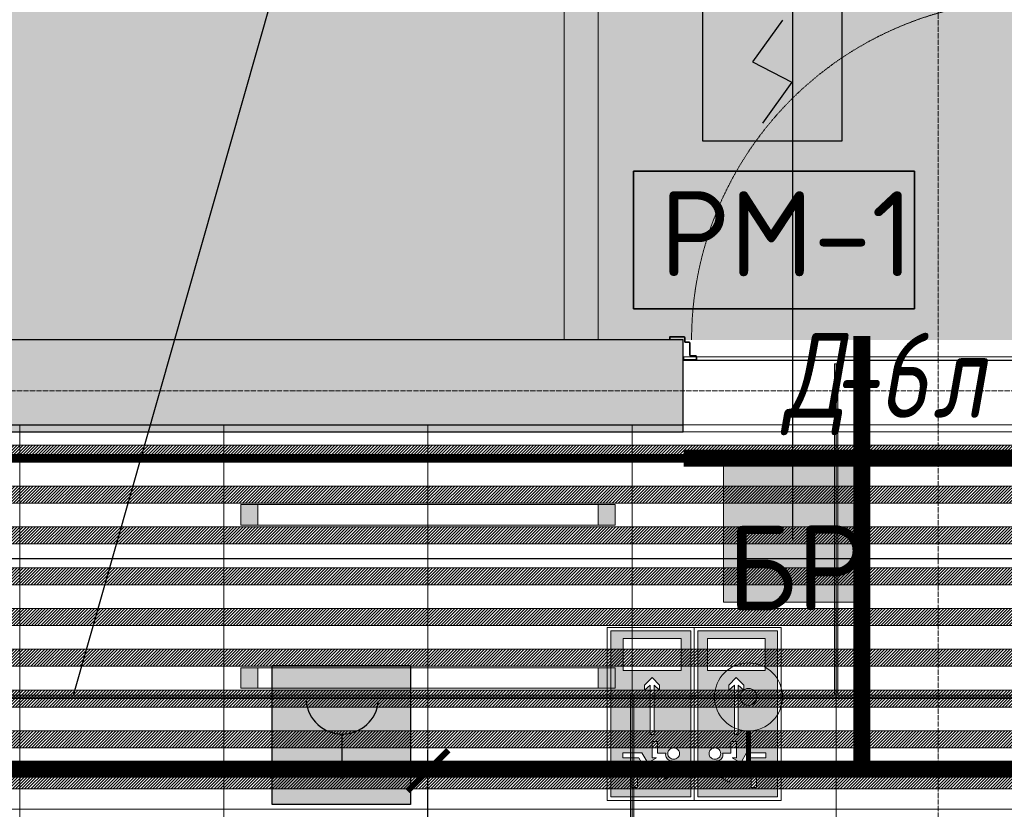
# Model space of a CAD drawing. Header units: millimetres. Extents: x -542966 to 178656, y -69521 to 267189.
# Tile 225 of 256: x -180203 to -177309, y 245006 to 247328. Entities that reach past the tile are written whole.
import ezdxf
from ezdxf import colors
from ezdxf.entities.mleader import LeaderData, LeaderLine
from ezdxf.math import Vec2, Vec3

# ---------------------------------------------------------------- set-up
doc = ezdxf.new("R2010")
doc.units = ezdxf.units.MM
for name, pattern in [('( Hidden )', [0.375, 0.25, -0.125]), ('-D1-02х01', [3, 2, -1]), ('-D1d1-15x02', [19, 15, -2, 0, -2]), ('DASHDOT', [25.4, 12.7, -6.35, 0, -6.35]), ('DOT', [6.35, 0, -6.35])]:
    doc.linetypes.add(name, pattern=pattern)
doc.layers.get('Defpoints').update_dxf_attribs({"color": 31})
for name, color, linetype, lineweight in [('_0', 7, 'Continuous', 13), ('A-DOOR', 7, 'Continuous', 5), ('A-DOOR-IDEN', 7, 'Continuous', 9), ('A-FLOR', 7, 'Continuous', 5), ('A-WALL', 7, 'Continuous', 5), ('A-WALL-FNSH', 8, 'Continuous', 5), ('dim_light', 12, 'Continuous', 9), ('dim_razv', 93, 'DASHDOT', 9), ('EOM', 1, 'Continuous', 5), ('I-WALL', 7, 'Continuous', 5), ('light_pot', 52, 'Continuous', 15), ('pot', 183, 'Continuous', 15), ('pot sh', 183, 'Continuous', 15), ('S-GRID', 7, 'Continuous', 5)]:
    doc.layers.add(name, color=color, linetype=linetype, lineweight=lineweight)
for name, color, linetype, true_color in [('PDF12_0', 30, 'Continuous', 0xff7f00), ('PDF12_Text', 7, 'Continuous', 0x989898), ('PDF12_Оборудование', 7, 'Continuous', 0xffffff), ('PDF7_Geometry', 7, 'Continuous', 0xaaaaaa)]:
    doc.layers.add(name, color=color, linetype=linetype, true_color=true_color)
for name, color, linetype in [('PDF12_ПС', 1, 'Continuous'), ('PDF12_ПС дымовой', 1, 'Continuous'), ('PDF12_ПС ручной', 1, 'Continuous'), ('PDF_Text', 7, 'Continuous')]:
    doc.layers.add(name, color=color, linetype=linetype)
doc.layers.add('pol', color=7, linetype='Continuous', lineweight=15, true_color=0x738991)
doc.layers.add('Сводный план', color=1, linetype='Continuous', lineweight=0, true_color=0xff0000)
doc.styles.add('fl_iso paper', font='isocpeur.ttf', dxfattribs={"width": 0.8, "oblique": 10})
doc.styles.add('In tre', font='isocpeur.ttf', dxfattribs={"width": 0.8, "oblique": 10})
doc.styles.add('PDF ISOCPEUR', font='isocpeur.ttf')
doc.dimstyles.new('In tre 1_75', dxfattribs={"dimtxt": 220, "dimasz": 120, "dimexe": 60, "dimexo": 10, "dimgap": 50, "dimtad": 1, "dimdec": 0, "dimrnd": 5, "dimzin": 0, "dimdsep": 46, "dimtxsty": 'fl_iso paper', "dimblk": 'ARCHTICK', "dimcen": 0, "dimdle": 60, "dimadec": 0, "dimazin": 0, "dimtfac": 1, "dimtdec": 0, "dimtofl": 0, "dimtmove": 1, "dimatfit": 1, "dimfxl": 1, "dimtfill": 1, "dimtolj": 1, "dimtzin": 0, "dimarcsym": 1})
pattern_1 = [(225, (-233499.5126, 226357.061), (4.49012806, -4.49012806), [])]
pattern_2 = [(225, (-233499.5126, 226717.061), (4.49012806, -4.49012806), [])]

# ---------------------------------------------------------------- blocks, each defined once
blk = doc.blocks.new('*U3569')
at = {"layer": 'light_pot', "linetype": 'ByBlock', "lineweight": 0}
h = blk.add_hatch(color=252, dxfattribs=at)
h.dxf.hatch_style = 1
h.paths.add_polyline_path([(-500, 30), (-550, 30), (-550, -30), (-500, -30)])
h = blk.add_hatch(color=252, dxfattribs=at)
h.dxf.hatch_style = 1
h.paths.add_polyline_path([(500, 30), (550, 30), (550, -30), (500, -30)])
for points in [[(-500, 30), (-550, 30), (-550, -30), (-500, -30)], [(500, -30), (-500, -30), (-500, 30), (500, 30)], [(500, 30), (550, 30), (550, -30), (500, -30)]]:
    blk.add_lwpolyline(points, close=True, dxfattribs=at)
blk = doc.blocks.new('*U3564')
at = {"layer": 'light_pot', "color": 0, "linetype": 'ByBlock', "lineweight": -2, "transparency": 16777216}
for p in [(5200, 960), (5200, 480)]:
    blk.add_blockref('*U3569', p, dxfattribs=at)
blk = doc.blocks.new('_ArchTick')
at = {"color": 0, "linetype": 'ByBlock', "lineweight": 9, "const_width": 0.15}
blk.add_lwpolyline([(-0.5, -0.5), (0.5, 0.5)], dxfattribs=at)
blk = doc.blocks.new('*D11175')
at = {"layer": 'Defpoints', "color": 0, "transparency": 16777216}
for p in [(-179002.9, 245119.5), (-184202.9, 244881.9), (-179002.9, 244881.9)]:
    blk.add_point(p, dxfattribs=at)
at = {"layer": 'dim_light', "color": 0, "lineweight": -2, "transparency": 16777216}
for p, q in [((-184202.9, 244891.9), (-184202.9, 245179.5)), ((-179002.9, 244891.9), (-179002.9, 245179.5)), ((-184262.9, 245119.5), (-178942.9, 245119.5))]:
    blk.add_line(p, q, dxfattribs=at)
at = {"layer": 'dim_light', "color": 0, "lineweight": -2, "transparency": 16777216, "xscale": 120, "yscale": 120, "zscale": 120, "rotation": 180}
blk.add_blockref('_ArchTick', (-184202.9, 245119.5), dxfattribs=at)
at = {"layer": 'dim_light', "color": 0, "lineweight": -2, "transparency": 16777216, "xscale": 120, "yscale": 120, "zscale": 120}
blk.add_blockref('_ArchTick', (-179002.9, 245119.5), dxfattribs=at)
at = {"layer": 'dim_light', "color": 0, "transparency": 16777216, "insert": (-181602.9, 245279.5), "char_height": 220, "attachment_point": 5, "style": 'fl_iso paper', "bg_fill": 3, "box_fill_scale": 1.1, "bg_fill_color": 256, "bg_fill_true_color": 13158600, "bg_fill_transparency": 0}
blk.add_mtext('\\A1;5200', dxfattribs=at)
blk = doc.blocks.new('*D11176')
at = {"layer": 'Defpoints', "color": 0, "transparency": 16777216}
for p in [(-173802.9, 245119.5), (-179002.9, 244881.9), (-173802.9, 244881.9)]:
    blk.add_point(p, dxfattribs=at)
at = {"layer": 'dim_light', "color": 0, "lineweight": -2, "transparency": 16777216}
for p, q in [((-179002.9, 244891.9), (-179002.9, 245179.5)), ((-173802.9, 244891.9), (-173802.9, 245179.5)), ((-179062.9, 245119.5), (-173742.9, 245119.5))]:
    blk.add_line(p, q, dxfattribs=at)
at = {"layer": 'dim_light', "color": 0, "lineweight": -2, "transparency": 16777216, "xscale": 120, "yscale": 120, "zscale": 120, "rotation": 180}
blk.add_blockref('_ArchTick', (-179002.9, 245119.5), dxfattribs=at)
at = {"layer": 'dim_light', "color": 0, "lineweight": -2, "transparency": 16777216, "xscale": 120, "yscale": 120, "zscale": 120}
blk.add_blockref('_ArchTick', (-173802.9, 245119.5), dxfattribs=at)
at = {"layer": 'dim_light', "color": 0, "transparency": 16777216, "insert": (-175476.8, 245279.5), "char_height": 220, "attachment_point": 5, "style": 'fl_iso paper', "bg_fill": 3, "box_fill_scale": 1.1, "bg_fill_color": 256, "bg_fill_true_color": 13158600, "bg_fill_transparency": 0}
blk.add_mtext('\\A1;5200', dxfattribs=at)
blk = doc.blocks.new('*U3363')
at = {"lineweight": 5, "true_color": 0x1f7a00}
h = blk.add_hatch(color=86, dxfattribs=at)
h.paths.add_polyline_path([(208609, -393976.3), (208143.3, -393976.3), (208143.3, -394200), (208609, -394200)])
h.paths.add_polyline_path([(208298.8, -394069.2), (208298.8, -394084.6), (208253.3, -394084.6), (208253.3, -394072.2), (208239.2, -394096.9), (208267.3, -394113.1), (208267.3, -394166.8), (208253.3, -394166.8), (208253.3, -394122.1), (208225.1, -394105.9), (208225.1, -394141.2), (208169.8, -394141.2), (208169.8, -394125.5), (208209.4, -394125.5), (208209.4, -394088.4), (208235.8, -394043.2), (208213.6, -394043.2), (208197.4, -394071.4), (208184.7, -394064.1), (208206, -394027.9), (208244.3, -394027.9), (208244.3, -394028.7), (208244.3, -394029.6), (208244.7, -394033), (208245.6, -394036), (208247.3, -394039), (208249.4, -394041.5), (208252, -394043.7), (208255, -394045.4), (208257.9, -394046.2), (208261.4, -394046.6), (208263.9, -394046.2), (208266, -394045.8), (208266, -394069.2)], flags=16)
h.paths.add_polyline_path([(208280.5, -394027.5), (208279.7, -394030.4), (208278, -394033.4), (208276.3, -394036), (208273.7, -394037.7), (208271.2, -394039.4), (208268.2, -394040.2), (208264.8, -394040.7), (208261.8, -394040.2), (208258.8, -394039.4), (208256.2, -394037.7), (208253.7, -394036), (208252, -394033.4), (208250.3, -394030.4), (208249.4, -394027.5), (208249, -394024.1), (208249.4, -394021.1), (208250.3, -394017.7), (208252, -394015.1), (208253.7, -394012.6), (208256.2, -394010.4), (208258.8, -394009.1), (208261.8, -394008.3), (208264.8, -394007.9), (208268.2, -394008.3), (208271.2, -394009.1), (208273.7, -394010.4), (208276.3, -394012.6), (208278, -394015.1), (208279.7, -394017.7), (208280.5, -394021.1), (208281, -394024.1)], flags=16)
h.paths.add_polyline_path([(208456.8, -394079.2), (208442.3, -394063.5), (208456.4, -394063.5), (208477.7, -394084.3), (208456.4, -394105.6), (208442.3, -394105.6), (208456.8, -394089.9), (208317.9, -394089.9), (208317.9, -394079.2)], flags=16)
h.paths.add_polyline_path([(208497.4, -394003.6), (208586.9, -394003.6), (208586.9, -394165.1), (208497.4, -394165.1)], flags=16)
at = {"color": 7, "lineweight": 5}
for points in [[(208133.5, -393966.5), (208618.4, -393966.5), (208618.4, -394210.2), (208133.5, -394210.2)], [(208169.8, -394125.5), (208209.4, -394125.5), (208209.4, -394088.4), (208235.8, -394043.2), (208213.6, -394043.2), (208197.4, -394071.4), (208184.7, -394064.1), (208206, -394027.9), (208244.3, -394027.9), (208244.3, -394027.9), (208244.3, -394028.7), (208244.3, -394029.6), (208244.7, -394033), (208245.6, -394036), (208247.3, -394039), (208249.4, -394041.5), (208252, -394043.7), (208255, -394045.4), (208257.9, -394046.2), (208261.4, -394046.6), (208263.9, -394046.2), (208266, -394045.8), (208266, -394069.2), (208298.8, -394069.2), (208298.8, -394084.6), (208253.3, -394084.6), (208253.3, -394072.2), (208239.2, -394096.9), (208267.3, -394113.1), (208267.3, -394166.8), (208253.3, -394166.8), (208253.3, -394122.1), (208225.1, -394105.9), (208225.1, -394141.2), (208169.8, -394141.2), (208169.8, -394125.5)], [(208264.8, -394007.9), (208268.2, -394008.3), (208271.2, -394009.1), (208273.7, -394010.4), (208276.3, -394012.6), (208278, -394015.1), (208279.7, -394017.7), (208280.5, -394021.1), (208281, -394024.1), (208280.5, -394027.5), (208279.7, -394030.4), (208278, -394033.4), (208276.3, -394036), (208273.7, -394037.7), (208271.2, -394039.4), (208268.2, -394040.2), (208264.8, -394040.7), (208261.8, -394040.2), (208258.8, -394039.4), (208256.2, -394037.7), (208253.7, -394036), (208252, -394033.4), (208250.3, -394030.4), (208249.4, -394027.5), (208249, -394024.1), (208249.4, -394021.1), (208250.3, -394017.7), (208252, -394015.1), (208253.7, -394012.6), (208256.2, -394010.4), (208258.8, -394009.1), (208261.8, -394008.3), (208264.8, -394007.9)], [(208497.4, -394003.6), (208586.9, -394003.6), (208586.9, -394165.1), (208497.4, -394165.1), (208497.4, -394003.6)], [(208456.8, -394079.2), (208442.3, -394063.5), (208456.4, -394063.5), (208477.7, -394084.3), (208456.4, -394105.6), (208442.3, -394105.6), (208456.8, -394089.9), (208317.9, -394089.9), (208317.9, -394079.2), (208456.8, -394079.2)]]:
    blk.add_lwpolyline(points, close=True, dxfattribs=at)
at = {"color": 84, "lineweight": 0}
blk.add_lwpolyline([(208143.3, -393976.3), (208609, -393976.3), (208609, -394200), (208143.3, -394200), (208143.3, -393976.3)], close=True, dxfattribs=at)
blk = doc.blocks.new('*U12219')
at = {"layer": 'pol', "true_color": 0x007dfa, "transparency": 33554687}
h = blk.add_hatch(color=150, dxfattribs=at)
h.dxf.hatch_style = 1
h.paths.add_polyline_path([(22210, 0), (0, 0), (0, -10), (22210, -10)])
at = {"layer": 'pol', "color": 162, "true_color": 0x2c3cc9}
blk.add_lwpolyline([(22210, 0), (0, 0), (0, -10), (22210, -10)], close=True, dxfattribs=at)
blk = doc.blocks.new('*U12186')
at = {"layer": 'pol', "true_color": 0x007dfa, "transparency": 33554687}
h = blk.add_hatch(color=150, dxfattribs=at)
h.dxf.hatch_style = 1
h.paths.add_polyline_path([(975, 0), (0, 0), (0, -10), (975, -10)])
at = {"layer": 'pol', "color": 162, "true_color": 0x2c3cc9}
blk.add_lwpolyline([(975, 0), (0, 0), (0, -10), (975, -10)], close=True, dxfattribs=at)
blk = doc.blocks.new('*U11956')
at = {"layer": 'pol', "true_color": 0x007dfa, "transparency": 33554687}
h = blk.add_hatch(color=150, dxfattribs=at)
h.dxf.hatch_style = 1
h.paths.add_polyline_path([(945, 0), (0, 0), (0, -10), (945, -10)])
at = {"layer": 'pol', "color": 162, "true_color": 0x2c3cc9}
blk.add_lwpolyline([(945, 0), (0, 0), (0, -10), (945, -10)], close=True, dxfattribs=at)
blk = doc.blocks.new('ghftytytd')
at = {"layer": 'PDF7_Geometry', "color": 5, "lineweight": 18, "true_color": 0x0000ff}
blk.add_lwpolyline([(18250.4, 19570), (11830.3, 19570)], dxfattribs=at)
blk = doc.blocks.new('iuiuiuyt66')
at = {"layer": 'PDF12_0', "lineweight": 25}
for points in [[(14372.2, 20360.3), (14372.2, 23861.3)], [(7505.7, 20307.4), (10242.6, 20307.4), (10242.6, 20995.3), (10877.6, 20995.3), (10877.6, 20307.4), (25074.1, 20307.4), (25074.1, 20953), (25406.5, 20953), (25406.5, 20307.4), (29057.7, 20307.4)]]:
    blk.add_lwpolyline(points, dxfattribs=at)
at = {"layer": 'PDF12_Оборудование', "color": 7, "lineweight": 35}
blk.add_lwpolyline([(14729.9, 21446.2), (13904.4, 21446.2), (13904.4, 21041.9), (14729.9, 21041.9)], close=True, dxfattribs=at)
at = {"layer": 'PDF12_Оборудование', "transparency": 33554559}
for points in [[(14729.9, 21446.2), (13904.4, 21446.2), (14729.9, 21041.9)], [(13904.4, 21446.2), (14729.9, 21041.9), (13904.4, 21041.9)]]:
    blk.add_solid(points, dxfattribs=at)
at = {"layer": 'PDF12_ПС', "lineweight": 9}
blk.add_lwpolyline([(14169, 20178.3), (14169, 20383.6), (14169, 20586.8), (14372.2, 20586.8), (14575.4, 20586.8), (14575.4, 20383.6), (14575.4, 20178.3), (14372.2, 20178.3)], close=True, dxfattribs=at)
at = {"layer": 'PDF12_ПС', "color": 7, "true_color": 0xffffff, "transparency": 33554559}
for points in [[(14575.4, 20586.8), (14169, 20586.8), (14575.4, 20383.6)], [(14169, 20586.8), (14575.4, 20383.6), (14169, 20383.6)], [(14575.4, 20383.6), (14169, 20383.6), (14575.4, 20178.3)], [(14169, 20383.6), (14575.4, 20178.3), (14169, 20178.3)]]:
    blk.add_solid(points, dxfattribs=at)
at = {"layer": 'PDF12_ПС дымовой', "lineweight": 30}
blk.add_lwpolyline([(14516.2, 21943.6), (14516.2, 21738.3), (14516.2, 21535.1), (14313, 21535.1), (14107.6, 21535.1), (14107.6, 21738.3), (14107.6, 21943.6), (14313, 21943.6)], close=True, dxfattribs=at)
blk.add_lwpolyline([(14342.6, 21890.7), (14253.7, 21767.9), (14370.1, 21708.6), (14283.3, 21588)], dxfattribs=at)
at = {"layer": 'PDF12_ПС дымовой', "color": 7, "true_color": 0xffffff, "transparency": 33554559}
for points in [[(14516.2, 21943.6), (14107.6, 21943.6), (14516.2, 21738.3)], [(14107.6, 21943.6), (14516.2, 21738.3), (14107.6, 21738.3)], [(14516.2, 21738.3), (14107.6, 21738.3), (14516.2, 21535.1)], [(14107.6, 21738.3), (14516.2, 21535.1), (14107.6, 21535.1)]]:
    blk.add_solid(points, dxfattribs=at)
at = {"layer": 'PDF12_ПС ручной', "lineweight": 30}
blk.add_lwpolyline([(13248.3, 19992), (13248.3, 19788.8), (13248.3, 19583.5), (13045.1, 19583.5), (12841.9, 19583.5), (12841.9, 19788.8), (12841.9, 19992), (13045.1, 19992)], close=True, dxfattribs=at)
blk.add_lwpolyline([(13047.2, 19790.9), (13047.2, 19659.7)], dxfattribs=at)
blk.add_arc((13048.2, 19897.8), 106.9, 185.5706, 354.4294, dxfattribs=at)
at = {"layer": 'PDF12_ПС ручной', "color": 7, "true_color": 0xffffff, "transparency": 33554559}
for points in [[(13248.3, 19992), (12841.9, 19992), (13248.3, 19788.8)], [(12841.9, 19992), (13248.3, 19788.8), (12841.9, 19788.8)], [(13248.3, 19788.8), (12841.9, 19788.8), (13248.3, 19583.5)], [(12841.9, 19788.8), (13248.3, 19583.5), (12841.9, 19583.5)]]:
    blk.add_solid(points, dxfattribs=at)
at = {"layer": 'PDF12_Text', "color": 7, "insert": (13981.4, 21137.2), "char_height": 249.99, "attachment_point": 7, "style": 'PDF ISOCPEUR'}
blk.add_mtext('РМ-1', dxfattribs=at)
at = {"layer": 'PDF_Text', "color": 1, "insert": (14179.6, 20154.4), "char_height": 249.99, "attachment_point": 7, "style": 'PDF ISOCPEUR'}
blk.add_mtext('БР ', dxfattribs=at)
blk = doc.blocks.new('fgjhjgf44')
at = {"layer": 'Сводный план', "lineweight": 13, "true_color": 0x00c200}
h = blk.add_hatch(color=92, dxfattribs=at)
h.dxf.hatch_style = 1
edge = h.paths.add_edge_path()
edge.add_arc((9513.3, 17621.9), 25, 0, 360)
at = {"layer": 'Сводный план', "color": 96, "true_color": 0x008000}
for points, const_width in [([(26320, 19932.5), (25020.1, 19943.4), (25020.4, 17409.5), (2451.2, 17409.5), (2472.4, 20054.1), (1503.7, 20049.7)], 50), ([(9846, 17433), (9846, 18683.8)], 50), ([(9513.3, 17521.9), (9513.3, 17409.5)], 15)]:
    blk.add_lwpolyline(points, dxfattribs=dict(at, const_width=const_width))
at = {"layer": 'Сводный план', "color": 92, "lineweight": 13, "true_color": 0x00c200}
for radius in [100, 25]:
    blk.add_circle((9513.3, 17621.9), radius, dxfattribs=at)
blk = doc.blocks.new('A_DOR_Door - INT_2_Single_50_1050Wx2200H_Вход в квартиру-4591712-50_AS_M_L19')
at = {"layer": 'A-DOOR'}
for p, q in [((-525, -74), (-525, -68)), ((-523, -74), (-525, -74)), ((-523, -68), (-523, -74)), ((-522, -65), (-488, -65)), ((-488, -67), (-522, -67)), ((-506.2, -116), (-506.2, -80)), ((-504.2, -80), (-504.2, -116)), ((-503.2, -77), (-488, -77)), ((-488, -79), (-503.2, -79)), ((-487, -76), (-487, -68)), ((-485, -68), (-485, -76)), ((485, -76), (485, -68)), ((487, -68), (487, -76)), ((488, -65), (522, -65)), ((522, -67), (488, -67)), ((488, -77), (503.2, -77)), ((503.2, -79), (488, -79)), ((504.2, -116), (504.2, -80)), ((506.2, -80), (506.2, -116)), ((523, -74), (523, -68)), ((525, -74), (523, -74)), ((525, -68), (525, -74)), ((-565, -125), (-563, -125)), ((-565, -132), (-565, -125)), ((-563, -125), (-563, -132)), ((-562, -133), (-522.2, -133)), ((-522.2, -135), (-562, -135)), ((-521.2, -132), (-521.2, -120)), ((-519.2, -120), (-519.2, -132)), ((-518.2, -117), (-507.2, -117)), ((-507.2, -119), (-518.2, -119)), ((-500, -125), (-500, -1125)), ((-490, -125), (-500, -125)), ((-500, -125), (-500, -215)), ((-490, -140), (-490, -125)), ((-464, -140), (-490, -140)), ((-464, -215), (-464, -140)), ((507.2, -117), (518.2, -117)), ((518.2, -119), (507.2, -119)), ((519.2, -132), (519.2, -120)), ((521.2, -120), (521.2, -132)), ((522.2, -133), (562, -133)), ((562, -135), (522.2, -135)), ((563, -125), (565, -125)), ((563, -132), (563, -125)), ((565, -125), (565, -132)), ((-500, -215), (-500, -1035)), ((-464, -1035), (-464, -215)), ((-500, -1035), (-500, -1125)), ((-464, -1110), (-464, -1035)), ((-500, -1125), (-490, -1125)), ((-490, -1125), (-490, -1110)), ((-490, -1110), (-464, -1110))]:
    blk.add_line(p, q, dxfattribs=at)
for centre, radius, start, end in [((-522, -68), 3, 90, 180), ((-522, -68), 3, 90, 180), ((-522, -68), 1, 90, 180), ((-522, -68), 1, 90, 180), ((-503.2, -80), 3, 90, 180), ((-503.2, -80), 3, 90, 180), ((-503.2, -80), 1, 90, 180), ((-503.2, -80), 1, 90, 180), ((-488, -68), 3, 0, 90), ((-488, -68), 3, 360, 90), ((-488, -68), 1, 360, 90), ((-488, -68), 1, 0, 90), ((-488, -76), 3, 270, 0), ((-488, -76), 1, 270, 360), ((-488, -76), 1, 270, 0), ((-488, -76), 3, 270, 360), ((488, -68), 3, 90, 180), ((488, -68), 3, 90, 180), ((488, -76), 3, 180, 270), ((488, -76), 3, 180, 270), ((488, -68), 1, 90, 180), ((488, -68), 1, 90, 180), ((488, -76), 1, 180, 270), ((488, -76), 1, 180, 270), ((503.2, -80), 3, 0, 90), ((503.2, -80), 3, 0, 90), ((503.2, -80), 1, 0, 90), ((503.2, -80), 1, 0, 90), ((522, -68), 3, 0, 90), ((522, -68), 3, 0, 90), ((522, -68), 1, 0, 90), ((522, -68), 1, 0, 90), ((-562, -132), 3, 180, 270), ((-562, -132), 3, 180, 270), ((-562, -132), 1, 180, 270), ((-562, -132), 1, 180, 270), ((-522.2, -132), 3, 270, 0), ((-522.2, -132), 1, 270, 0), ((-522.2, -132), 1, 270, 0), ((-522.2, -132), 3, 270, 360), ((-518.2, -120), 3, 90, 180), ((-518.2, -120), 3, 90, 180), ((-518.2, -120), 1, 90, 180), ((-518.2, -120), 1, 90, 180), ((-507.2, -116), 3, 270, 0), ((-507.2, -116), 1, 270, 0), ((-507.2, -116), 1, 270, 0), ((-507.2, -116), 3, 270, 0), ((507.2, -116), 3, 180, 270), ((507.2, -116), 3, 180, 270), ((507.2, -116), 1, 180, 270), ((507.2, -116), 1, 180, 270), ((518.2, -120), 3, 0, 90), ((518.2, -120), 3, 0, 90), ((518.2, -120), 1, 0, 90), ((518.2, -120), 1, 0, 90), ((522.2, -132), 3, 180, 270), ((522.2, -132), 3, 180, 270), ((522.2, -132), 1, 180, 270), ((522.2, -132), 1, 180, 270), ((562, -132), 3, 270, 0), ((562, -132), 1, 270, 360), ((562, -132), 3, 270, 0), ((562, -132), 1, 270, 0)]:
    blk.add_arc(centre, radius, start, end, dxfattribs=at)
at = {"layer": 'A-DOOR', "linetype": '-D1-02х01'}
blk.add_arc((-500, -125), 1000, 270, 0, dxfattribs=at)

msp = doc.modelspace()

# ---------------------------------------------------------------- hatches: boundary and pattern name
at = {"layer": '_0', "transparency": 33554534}
h = msp.add_hatch(color=252, dxfattribs=at)
h.dxf.hatch_style = 1
h.paths.add_polyline_path([(-154802.1, 224885.6), (-192753.7, 224885.6), (-192753.7, 254837.2), (-154802.1, 254837.2)])
h.paths.add_polyline_path([(-186502.9, 232136.4), (-186502.9, 235386.4), (-183902.9, 235386.4), (-183902.9, 239436.4), (-179002.9, 239436.4), (-179002.9, 237936.4), (-177402.9, 237936.4), (-177402.9, 244336.4), (-185852.9, 244336.4), (-185852.9, 246136.4), (-186852.9, 246136.4), (-186852.9, 248136.4), (-182952.9, 248136.4), (-182952.9, 246386.4), (-163952.9, 246386.4), (-163952.9, 248136.4), (-160672.9, 248136.4), (-160672.9, 246136.4), (-161752.9, 246136.4), (-161752.9, 244336.4), (-169802.9, 244336.4), (-169802.9, 235386.4), (-161802.9, 235386.4), (-161802.9, 234986.4), (-161302.9, 234986.4), (-161302.9, 232136.4), (-163402.9, 232136.4), (-163402.9, 233336.4), (-183902.9, 233336.4), (-183902.9, 232136.4)], flags=16)
at = {"layer": 'A-WALL'}
h = msp.add_hatch(dxfattribs=at)
h.set_pattern_fill('FP_1', color=256, style=0, pattern_type=2)
h.set_pattern_definition([(45, (-192252.935, 225386.45), (-57.02463, 57.02463), []), (45, (-192195.91, 225386.45), (-57.02463, 57.02463), [100.806, -20.161, 3.353, -16.808])])
h.paths.add_polyline_path([(-176202.9, 246136.4), (-176202.9, 246386.4), (-177202.9, 246386.4), (-177202.9, 246136.4), (-176452.9, 246136.4)])
h.paths.add_polyline_path([(-178252.9, 246136.4), (-178252.9, 246386.4), (-180902.9, 246386.4), (-180902.9, 246136.4), (-178552.9, 246136.4)])
h.paths.add_polyline_path([(-182852.9, 246136.4), (-182602.9, 246136.4), (-182602.9, 246386.4), (-183902.9, 246386.4), (-183902.9, 246136.4), (-183452.9, 246136.4)])
at = {"layer": 'I-WALL', "true_color": 0xf5f3ef}
msp.add_hatch(color=7, dxfattribs=at).paths.add_polyline_path([(-178552.9, 246116.4), (-178552.9, 246136.4), (-180252.9, 246136.4), (-180252.9, 246116.4), (-178832, 246116.4)])
h = msp.add_hatch(color=7, dxfattribs=at)
h.paths.add_polyline_path([(-176452.9, 246116.4), (-176452.9, 246136.4), (-177202.9, 246136.4), (-177202.9, 246116.4)])
h.paths.add_polyline_path([(-178552.9, 246116.4), (-178252.9, 246116.4), (-178252.9, 246136.4), (-178552.9, 246136.4)])
at = {"layer": 'pot sh', "linetype": 'ByBlock', "lineweight": 0, "true_color": 0x91caaf}
h = msp.add_hatch(dxfattribs=at)
h.set_pattern_fill('ANSI31', color=253, scale=2, angle=180)
h.set_pattern_definition([(225, (-233499.5126, 226957.061), (4.49012806, -4.49012806), [])])
h.paths.add_polyline_path([(-185632.9, 246026.4), (-161972.9, 246026.4), (-161972.9, 246076.4), (-185632.9, 246076.4)])
h = msp.add_hatch(dxfattribs=at)
h.set_pattern_fill('ANSI31', color=253, scale=2, angle=180)
h.set_pattern_definition([(225, (-233499.5126, 227077.061), (4.49012806, -4.49012806), [])])
h.paths.add_polyline_path([(-185632.9, 245906.4), (-161972.9, 245906.4), (-161972.9, 245956.4), (-185632.9, 245956.4)])
h = msp.add_hatch(dxfattribs=at)
h.set_pattern_fill('ANSI31', color=253, scale=2, angle=180)
h.set_pattern_definition(pattern_2)
h.paths.add_polyline_path([(-185632.9, 245786.4), (-161972.9, 245786.4), (-161972.9, 245836.4), (-185632.9, 245836.4)])
h = msp.add_hatch(dxfattribs=at)
h.set_pattern_fill('ANSI31', color=253, scale=2, angle=180)
h.set_pattern_definition([(225, (-233499.5126, 226597.061), (4.49012806, -4.49012806), [])])
h.paths.add_polyline_path([(-185632.9, 245666.4), (-161972.9, 245666.4), (-161972.9, 245716.4), (-185632.9, 245716.4)])
h = msp.add_hatch(dxfattribs=at)
h.set_pattern_fill('ANSI31', color=253, scale=2, angle=180)
h.set_pattern_definition(pattern_2)
h.paths.add_polyline_path([(-185632.9, 245546.4), (-161972.9, 245546.4), (-161972.9, 245596.4), (-185632.9, 245596.4)])

# ---------------------------------------------------------------- linework, layer by layer
at = {"layer": 'A-FLOR'}
for p, q in [((-178252.9, 246336.4), (-178214.9, 246336.4)), ((-178212.9, 246336.4), (-177242.9, 246336.4)), ((-177202.9, 246136.4), (-178252.9, 246136.4))]:
    msp.add_line(p, q, dxfattribs=at)
at = {"layer": 'A-WALL', "lineweight": 25}
for p, q in [((-178252.9, 246386.4), (-180402.9, 246386.4)), ((-178252.9, 246136.4), (-178252.9, 246386.4)), ((-180902.9, 246136.4), (-178252.9, 246136.4))]:
    msp.add_line(p, q, dxfattribs=at)
at = {"layer": 'A-WALL-FNSH'}
for p, q in [((-178252.9, 246116.4), (-178252.9, 246136.4)), ((-180922.9, 246116.4), (-178252.9, 246116.4))]:
    msp.add_line(p, q, dxfattribs=at)
at = {"layer": 'dim_razv', "color": 172, "linetype": 'DOT', "ltscale": 0.1, "true_color": 0x0000cc, "const_width": 50}
msp.add_lwpolyline([(-178251.6, 246038.7), (-177201.6, 246038.7)], dxfattribs=at)
at = {"layer": 'I-WALL'}
for p, q in [((-178502.9, 248486.4), (-178502.9, 246386.4)), ((-178602.9, 246386.4), (-178602.9, 248386.4))]:
    msp.add_line(p, q, dxfattribs=at)
at = {"layer": 'pot sh'}
for points in [[(-185632.9, 246026.4), (-161972.9, 246026.4), (-161972.9, 246076.4), (-185632.9, 246076.4)], [(-185632.9, 245906.4), (-161972.9, 245906.4), (-161972.9, 245956.4), (-185632.9, 245956.4)], [(-185632.9, 245786.4), (-161972.9, 245786.4), (-161972.9, 245836.4), (-185632.9, 245836.4)], [(-185632.9, 245666.4), (-161972.9, 245666.4), (-161972.9, 245716.4), (-185632.9, 245716.4)], [(-185632.9, 245546.4), (-161972.9, 245546.4), (-161972.9, 245596.4), (-185632.9, 245596.4)]]:
    msp.add_lwpolyline(points, close=True, dxfattribs=at)
at = {"layer": 'S-GRID', "linetype": '-D1d1-15x02'}
for p, q in [((-177502.9, 222691.8), (-177502.9, 256139.7)), ((-195223.5, 246236.4), (-153326.2, 246236.4))]:
    msp.add_line(p, q, dxfattribs=at)

# ---------------------------------------------------------------- block references
at = {"layer": 'A-DOOR', "color": 8, "true_color": 0x7f7f7f, "rotation": 180}
msp.add_blockref('A_DOR_Door - INT_2_Single_50_1050Wx2200H_Вход в квартиру-4591712-50_AS_M_L19', (-177727.9, 246261.4), dxfattribs=at)
at = {"layer": 'light_pot'}
msp.add_blockref('*U3564', (-184202.9, 244911.9), dxfattribs=at)

# ---------------------------------------------------------------- texts
at = {"layer": 'A-DOOR-IDEN', "lineweight": 5, "char_height": 250, "attachment_point": 1, "style": 'fl_iso paper'}
for s, insert, width in [('Д', (-177958.3, 246407.5), 174.367), ('-6', (-177814.4, 246407.5), 228.481), ('л', (-177518.9, 246407.5), 150.316)]:
    msp.add_mtext(s, dxfattribs=dict(at, insert=insert, width=width))

# ---------------------------------------------------------------- next in the draw order: dimensions: what is measured, and where the dimension line sits
at = {"layer": 'dim_light'}
dim = msp.add_linear_dim(base=(-179002.9, 245119.5), p1=(-184202.9, 244881.9), p2=(-179002.9, 244881.9), dimstyle='In tre 1_75', dxfattribs=at)
dim.commit()
dim.dimension.update_dxf_attribs({"geometry": '*D11175', "text_midpoint": (-181602.9, 245279.5)})

# ---------------------------------------------------------------- next in the draw order: leaders
at = {"layer": 'EOM', "color": 0}
ml = msp.add_multileader_mtext('Standard', dxfattribs=at)
ml.set_content('1 розетка 220В, Н=300 мм\\P(для уборочного инвентаря)', style='fl_iso paper')
ml.set_leader_properties()
ml.build(insert=Vec2(0, 0))
ml.multileader.update_dxf_attribs({"text_left_attachment_type": 6, "text_right_attachment_type": 6, "arrow_head_size": 110})
ctx = ml.context
ctx.base_point, ctx.char_height, ctx.arrow_head_size, ctx.landing_gap_size, ctx.plane_origin = Vec3(-180401.1, 248525), 250, 110, 1.5, Vec3(-150948, 233490.9)
ctx.left_attachment, ctx.right_attachment = 6, 6
notes = []
notes.append((ctx, [(0, (1, 1, 0), (-176638.2, 248525), (-1, 0), 114.4, [(2, [(-175264.7, 246136.4)], 0, [])])]))
ctx.mtext.insert, ctx.mtext.rotation, ctx.mtext.width, ctx.mtext.defined_height, ctx.mtext.line_spacing_factor, ctx.mtext.flow_direction = Vec3(-180399.6, 248850), 6.283185, 3818.357, 1444.4, 0.8, 5
ctx.mtext.has_bg_fill, ctx.mtext.bg_color, ctx.mtext.bg_scale_factor, ctx.mtext.bg_transparency, ctx.mtext.use_window_bg_color = 1, -1027028792, 1.5, 0, 1
for ctx, leaders in notes:
    for number, flags, end, landing, length, lines in leaders:
        leader = LeaderData()
        leader.index, (leader.has_last_leader_line, leader.has_dogleg_vector, leader.attachment_direction) = number, flags
        leader.last_leader_point, leader.dogleg_vector, leader.dogleg_length = Vec3(end), Vec3(landing), length
        for number, points, colour, breaks in lines:
            line = LeaderLine()
            line.index, line.vertices, line.color, line.breaks = number, Vec3.list(points), colors.encode_raw_color(colour), breaks
            leader.lines.append(line)
        ctx.leaders.append(leader)

# ---------------------------------------------------------------- next in the draw order: linework, layer by layer
at = {"layer": 'Defpoints'}
msp.add_lwpolyline([(-183922.9, 246116.4), (-178252.9, 246116.4), (-178252.9, 246327.3), (-177202.9, 246327.3), (-177202.9, 246116.4), (-172502.9, 246116.4), (-172502.9, 246326), (-171452.9, 246325.7), (-171452.9, 246116.4), (-170302.9, 246116.4), (-170302.9, 246326.4), (-169252.9, 246326.3), (-169252.9, 246116.4), (-163632.9, 246116.4)], dxfattribs=at)
at = {"layer": 'dim_razv', "color": 1, "linetype": '( Hidden )', "ltscale": 10, "true_color": 0xff0a0a, "const_width": 25}
msp.add_lwpolyline([(-185482.9, 247838.7), (-184382.9, 247838.7), (-184382.9, 247136.4), (-183632.9, 247136.4), (-183632.9, 246489.6), (-184032.9, 246489.6), (-184032.9, 246038.7), (-178251.6, 246038.7)], dxfattribs=at)
at = {"layer": 'pol'}
for points in [[(-180802.9, 246136.4), (-180802.9, 245335.9), (-180202.9, 245335.9), (-180202.9, 246136.4)], [(-180202.9, 246136.4), (-180202.9, 245335.9), (-179602.9, 245335.9), (-179602.9, 246136.4)], [(-180802.9, 244536.4), (-180802.9, 245335.9), (-180202.9, 245335.9), (-180202.9, 244536.4)], [(-180202.9, 244536.4), (-180202.9, 245335.9), (-179602.9, 245335.9), (-179602.9, 244536.4)]]:
    msp.add_lwpolyline(points, dxfattribs=at)

# ---------------------------------------------------------------- next in the draw order: dimensions: what is measured, and where the dimension line sits
at = {"layer": 'dim_light'}
dim = msp.add_linear_dim(base=(-173802.9, 245119.5), p1=(-179002.9, 244881.9), p2=(-173802.9, 244881.9), dimstyle='In tre 1_75', dxfattribs=at)
dim.commit()
dim.dimension.update_dxf_attribs({"geometry": '*D11176', "text_midpoint": (-175476.8, 245119.5), "dimtype": 160})

# ---------------------------------------------------------------- next in the draw order: hatches: boundary and pattern name
at = {"layer": 'pot sh', "linetype": 'ByBlock', "lineweight": 0, "true_color": 0x91caaf}
h = msp.add_hatch(dxfattribs=at)
h.set_pattern_fill('ANSI31', color=253, scale=2, angle=180)
h.set_pattern_definition(pattern_1)
h.paths.add_polyline_path([(-185632.9, 245426.4), (-161972.9, 245426.4), (-161972.9, 245476.4), (-185632.9, 245476.4)])
h = msp.add_hatch(dxfattribs=at)
h.set_pattern_fill('ANSI31', color=253, scale=2, angle=180)
h.set_pattern_definition([(225, (-233499.5126, 226237.061), (4.49012806, -4.49012806), [])])
h.paths.add_polyline_path([(-185632.9, 245306.4), (-161972.9, 245306.4), (-161972.9, 245356.4), (-185632.9, 245356.4)])
h = msp.add_hatch(dxfattribs=at)
h.set_pattern_fill('ANSI31', color=253, scale=2, angle=180)
h.set_pattern_definition(pattern_1)
h.paths.add_polyline_path([(-185632.9, 245186.4), (-161972.9, 245186.4), (-161972.9, 245236.4), (-185632.9, 245236.4)])
h = msp.add_hatch(dxfattribs=at)
h.set_pattern_fill('ANSI31', color=253, scale=2, angle=180)
h.set_pattern_definition([(225, (-233499.5126, 225997.061), (4.49012806, -4.49012806), [])])
h.paths.add_polyline_path([(-185632.9, 245066.4), (-161972.9, 245066.4), (-161972.9, 245116.4), (-185632.9, 245116.4)])

# ---------------------------------------------------------------- next in the draw order: linework, layer by layer
at = {"layer": 'pol'}
for points in [[(-178402.9, 246136.4), (-178402.9, 245335.9), (-177802.9, 245335.9), (-177802.9, 246316.4)], [(-177802.9, 246316.4), (-177802.9, 245335.9), (-177202.9, 245335.9), (-177202.9, 246136.4)], [(-179602.9, 246136.4), (-179602.9, 245335.9), (-179002.9, 245335.9), (-179002.9, 246136.4)], [(-179002.9, 246136.4), (-179002.9, 245335.9), (-178402.9, 245335.9), (-178402.9, 246136.4)], [(-179602.9, 244536.4), (-179602.9, 245335.9), (-179002.9, 245335.9), (-179002.9, 244536.4)], [(-179002.9, 244536.4), (-179002.9, 245335.9), (-178402.9, 245335.9), (-178402.9, 244386.4)], [(-178402.9, 244386.4), (-178402.9, 245335.9), (-177802.9, 245335.9), (-177802.9, 244386.4)], [(-177802.9, 244386.4), (-177802.9, 245335.9), (-177202.9, 245335.9), (-177202.9, 244536.4)]]:
    msp.add_lwpolyline(points, dxfattribs=at)
at = {"layer": 'pot'}
msp.add_lwpolyline([(-185632.9, 244556.4), (-185632.9, 246356.4), (-186632.9, 246356.4), (-186632.9, 247916.4), (-184322.9, 247916.4), (-184322.9, 247216.4), (-183572.9, 247216.4), (-183572.9, 246456.4), (-183972.9, 246456.4), (-183972.9, 246116.4), (-163632.9, 246116.4), (-163632.9, 247916.4), (-160892.9, 247916.3), (-160892.9, 246356.4), (-161972.9, 246356.5), (-161972.9, 244556.4)], close=True, dxfattribs=at)
at = {"layer": 'pot sh'}
for points in [[(-185632.9, 245426.4), (-161972.9, 245426.4), (-161972.9, 245476.4), (-185632.9, 245476.4)], [(-185632.9, 245306.4), (-161972.9, 245306.4), (-161972.9, 245356.4), (-185632.9, 245356.4)], [(-185632.9, 245186.4), (-161972.9, 245186.4), (-161972.9, 245236.4), (-185632.9, 245236.4)], [(-185632.9, 245066.4), (-161972.9, 245066.4), (-161972.9, 245116.4), (-185632.9, 245116.4)]]:
    msp.add_lwpolyline(points, close=True, dxfattribs=at)

# ---------------------------------------------------------------- next in the draw order: block references
at = {"layer": 'light_pot'}
for p, xscale, yscale, zscale, rotation in [((235444.8, 26491.6), -1.0500000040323, 1.0500000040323, 1.0500000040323, 270), ((-591884.9, 26491.6), 1.050000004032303, 1.050000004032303, 1.050000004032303, 90)]:
    msp.add_blockref('*U3363', p, dxfattribs=dict(at, xscale=xscale, yscale=yscale, zscale=zscale, rotation=rotation))
at = {"layer": 'pol', "xscale": -1, "rotation": 180}
msp.add_blockref('*U12219', (-185007.9, 245331.4), dxfattribs=at)

# ---------------------------------------------------------------- next in the draw order: leaders
at = {"layer": 'pol', "color": 0, "linetype": 'ByBlock'}
ml = msp.add_multileader_mtext('Standard', dxfattribs=at)
ml.set_content('Металлический профиль', style='In tre')
ml.set_leader_properties()
ml.build(insert=Vec2(0, 0))
ml.multileader.update_dxf_attribs({"text_left_attachment_type": 6, "text_right_attachment_type": 6, "dogleg_length": 1, "arrow_head_size": 0, "scale": 50})
ctx = ml.context
ctx.base_point, ctx.scale, ctx.char_height, ctx.arrow_head_size, ctx.landing_gap_size, ctx.plane_origin = Vec3(-179004.6, 248823.3), 50, 200, 0, 4.5, Vec3(-172032.8, 247373.6)
ctx.left_attachment, ctx.right_attachment = 6, 6
notes = []
notes.append((ctx, [(1, (1, 1, 0), (-179054.6, 248823.3), (1, 0), 50, [(1, [(-180045.2, 245341.4)], 0, [])])]))
ctx.mtext.insert, ctx.mtext.width, ctx.mtext.defined_height, ctx.mtext.flow_direction = Vec3(-179000.1, 249083.3), 2495.091, 696.6, 5
ctx.mtext.has_bg_fill, ctx.mtext.bg_color, ctx.mtext.bg_scale_factor, ctx.mtext.bg_transparency, ctx.mtext.use_window_bg_color = 1, -1027028792, 1.5, 0, 1
for ctx, leaders in notes:
    for number, flags, end, landing, length, lines in leaders:
        leader = LeaderData()
        leader.index, (leader.has_last_leader_line, leader.has_dogleg_vector, leader.attachment_direction) = number, flags
        leader.last_leader_point, leader.dogleg_vector, leader.dogleg_length = Vec3(end), Vec3(landing), length
        for number, points, colour, breaks in lines:
            line = LeaderLine()
            line.index, line.vertices, line.color, line.breaks = number, Vec3.list(points), colors.encode_raw_color(colour), breaks
            leader.lines.append(line)
        ctx.leaders.append(leader)

# ---------------------------------------------------------------- next in the draw order: block references
at = {"layer": 'pol', "rotation": 90}
msp.add_blockref('*U12186', (-177807.9, 245341.4), dxfattribs=at)
at = {"layer": 'pol', "xscale": -1, "rotation": 90}
msp.add_blockref('*U11956', (-178407.9, 245341.4), dxfattribs=at)
at = {"layer": 'Сводный план'}
for name, p in [('iuiuiuyt66', (-192302.9, 225436.4)), ('fgjhjgf44', (-187573.9, 227714.6)), ('ghftytytd', (-192302.9, 225436.4))]:
    msp.add_blockref(name, p, dxfattribs=at)

# ---------------------------------------------------------------- next in the draw order: leaders
at = {"layer": 'dim_razv', "color": 0, "linetype": 'ByBlock'}
ml = msp.add_multileader_mtext('Standard', dxfattribs=at)
ml.set_content('Зеркало на стене, выполнить в один уровень с отделкой стен', style='In tre')
ml.set_leader_properties()
ml.build(insert=Vec2(0, 0))
ml.multileader.update_dxf_attribs({"text_left_attachment_type": 6, "text_right_attachment_type": 6, "dogleg_length": 1, "arrow_head_size": 0, "scale": 50})
ctx = ml.context
ctx.base_point, ctx.scale, ctx.char_height, ctx.arrow_head_size, ctx.landing_gap_size, ctx.plane_origin = Vec3(-175055.1, 247681.9), 50, 200, 0, 4.5, Vec3(-168243.2, 252521.8)
ctx.left_attachment, ctx.right_attachment = 6, 6
notes = []
notes.append((ctx, [(0, (1, 1, 0), (-172112.8, 247681.9), (-1, 0), 50, [(1, [(-170663.5, 244638.7)], 0, [])])]))
ctx.mtext.insert, ctx.mtext.width, ctx.mtext.defined_height, ctx.mtext.flow_direction = Vec3(-175050.6, 247921.9), 3092.716, 696.6, 5
ctx.mtext.has_bg_fill, ctx.mtext.bg_color, ctx.mtext.bg_scale_factor, ctx.mtext.bg_transparency, ctx.mtext.use_window_bg_color = 1, -1027028792, 1.5, 0, 1
for ctx, leaders in notes:
    for number, flags, end, landing, length, lines in leaders:
        leader = LeaderData()
        leader.index, (leader.has_last_leader_line, leader.has_dogleg_vector, leader.attachment_direction) = number, flags
        leader.last_leader_point, leader.dogleg_vector, leader.dogleg_length = Vec3(end), Vec3(landing), length
        for number, points, colour, breaks in lines:
            line = LeaderLine()
            line.index, line.vertices, line.color, line.breaks = number, Vec3.list(points), colors.encode_raw_color(colour), breaks
            leader.lines.append(line)
        ctx.leaders.append(leader)

doc.saveas('drawing.dxf')
